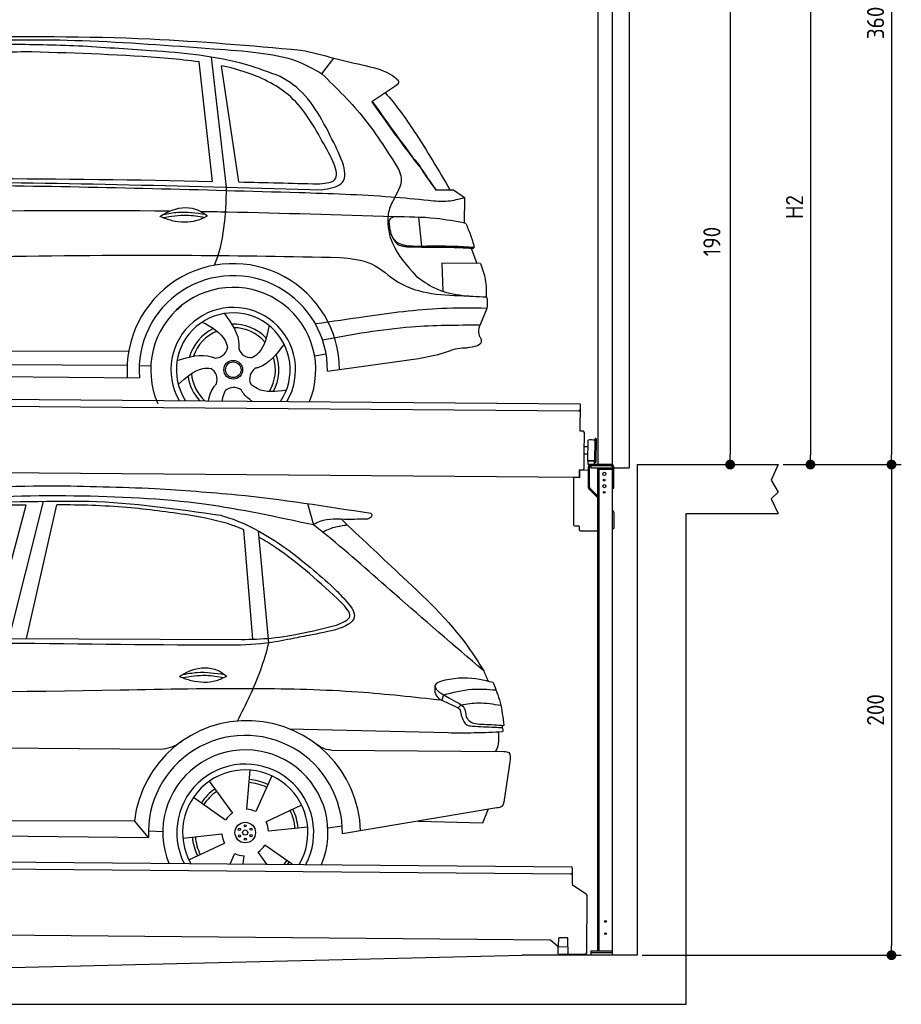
# Model space of a CAD drawing. Header units: millimetres. Extents: x -411 to 6777, y 0 to 6627.
# Tile 5 of 6: x 3183 to 6777, y 0 to 4014. Entities that reach past the tile are written whole.
import ezdxf

# ---------------------------------------------------------------- set-up
doc = ezdxf.new("R2010")
doc.units = ezdxf.units.MM
doc.layers.add('4', color=3, linetype='Continuous')
for name, color, linetype, lineweight in [('AM_0', 7, 'Continuous', 50), ('car', 10, 'Continuous', 25), ('Gebäude', 7, 'Continuous', 25), ('Plattform', 7, 'Continuous', 25), ('Ständer vorne', 7, 'Continuous', 25), ('Tor', 200, 'Continuous', 25)]:
    doc.layers.add(name, color=color, linetype=linetype, lineweight=lineweight)
doc.styles.get("Standard").update_dxf_attribs({"font": 'ISOCP.SHX'})
doc.dimstyles.new('GEN-ISO', dxfattribs={"dimscale": 20, "dimtxt": 3.5, "dimasz": 2, "dimexe": 2, "dimexo": 1, "dimgap": 1.5, "dimtad": 1, "dimdec": 1, "dimlfac": 0.1, "dimdsep": 46, "dimtxsty": 'STANDARD', "dimblk": 'PUNKT', "dimcen": 2, "dimclrd": 256, "dimclre": 256, "dimclrt": 2, "dimadec": 0, "dimazin": 0, "dimtp": 0.1, "dimtm": 0.1, "dimtfac": 0.71, "dimtdec": 1, "dimtmove": 2, "dimatfit": 3, "dimldrblk": 'PUNKT', "dimfxl": 2, "dimtolj": 1, "dimarcsym": 0})

# ---------------------------------------------------------------- blocks, each defined once
blk = doc.blocks.new('PUNKT')
at = {"layer": '4', "color": 0, "linetype": 'ByBlock'}
blk.add_line((-0.5, 0), (-1, 0), dxfattribs=at)
at = {"layer": '4', "color": 0, "linetype": 'ByBlock', "const_width": 0.5}
blk.add_lwpolyline([(-0.25, 0, 1), (0.25, 0, 1)], format="xyb", close=True, dxfattribs=at)
blk = doc.blocks.new('*D176')
at = {"layer": '4', "lineweight": -2, "transparency": 16777216}
for p, q in [((5720, 5800.9), (6776.9, 5800.9)), ((6736.9, 5760.9), (6736.9, 2240)), ((6295.4, 2200), (6776.9, 2200))]:
    blk.add_line(p, q, dxfattribs=at)
at = {"layer": 'Defpoints', "color": 0, "transparency": 16777216}
for p in [(5700, 5800.9), (6275.4, 2200), (6736.9, 2200)]:
    blk.add_point(p, dxfattribs=at)
at = {"layer": '4', "lineweight": -2, "transparency": 16777216, "xscale": 40, "yscale": 40, "zscale": 40}
for p, rotation in [((6736.9, 5800.9), 90), ((6736.9, 2200), 270)]:
    blk.add_blockref('PUNKT', p, dxfattribs=dict(at, rotation=rotation))
at = {"layer": '4', "color": 2, "transparency": 16777216, "insert": (6671.9, 4000.4), "char_height": 70, "attachment_point": 5, "rotation": 90}
blk.add_mtext('360', dxfattribs=at)
blk = doc.blocks.new('*D177')
at = {"layer": '4', "lineweight": -2, "transparency": 16777216}
for p, q in [((6295.4, 2200), (6776.9, 2200)), ((6736.9, 2160), (6736.9, 240)), ((5720, 200), (6776.9, 200))]:
    blk.add_line(p, q, dxfattribs=at)
at = {"layer": 'Defpoints', "color": 0, "transparency": 16777216}
for p in [(6275.4, 2200), (5700, 200), (6736.9, 200)]:
    blk.add_point(p, dxfattribs=at)
at = {"layer": '4', "lineweight": -2, "transparency": 16777216, "xscale": 40, "yscale": 40, "zscale": 40}
for p, rotation in [((6736.9, 2200), 90), ((6736.9, 200), 270)]:
    blk.add_blockref('PUNKT', p, dxfattribs=dict(at, rotation=rotation))
at = {"layer": '4', "color": 2, "transparency": 16777216, "insert": (6671.9, 1200), "char_height": 70, "attachment_point": 5, "rotation": 90}
blk.add_mtext('200', dxfattribs=at)
blk = doc.blocks.new('*D178')
at = {"layer": '4', "lineweight": -2, "transparency": 16777216}
for p, q in [((5920, 4300), (6446.5, 4300)), ((6406.5, 4260), (6406.5, 2240)), ((6295.4, 2200), (6446.5, 2200))]:
    blk.add_line(p, q, dxfattribs=at)
at = {"layer": 'Defpoints', "color": 0, "transparency": 16777216}
for p in [(5900, 4300), (6275.4, 2200), (6406.5, 2200)]:
    blk.add_point(p, dxfattribs=at)
at = {"layer": '4', "lineweight": -2, "transparency": 16777216, "xscale": 40, "yscale": 40, "zscale": 40}
for p, rotation in [((6406.5, 4300), 90), ((6406.5, 2200), 270)]:
    blk.add_blockref('PUNKT', p, dxfattribs=dict(at, rotation=rotation))
at = {"layer": '4', "color": 2, "transparency": 16777216, "insert": (6341.5, 3250), "char_height": 70, "attachment_point": 5, "rotation": 90}
blk.add_mtext('H2', dxfattribs=at)
blk = doc.blocks.new('Ständer_vorne_GT200')
at = {"layer": 'Ständer vorne'}
for p, q in [((5465, 2148), (5465.2, 2178)), ((5465.2, 2178), (5501, 2177.7)), ((5501, 2190), (5501, 2107.2)), ((5506.1, 2107.2), (5506.1, 2190)), ((5595, 2200), (5511, 2200)), ((5511, 2195), (5511, 2187)), ((5511, 2187), (5600, 2187)), ((5595.1, 2195), (5511.1, 2195)), ((5540, 218), (5540, 2187)), ((5540, 2182), (5600, 2182)), ((5545, 218), (5545, 2182)), ((5600, 200), (5600, 2190)), ((5605, 2104), (5605, 2190)), ((5441, 2148.2), (5441, 1955)), ((5441, 2148.2), (5465, 2148)), ((5510.3, 2093.9), (5504.1, 2100)), ((5507.6, 2103.7), (5512.7, 2098.6)), ((5510.3, 2093.9), (5539.8, 2065)), ((5512.7, 2098.6), (5540, 2071.8)), ((5600, 2104), (5605, 2104)), ((5600, 2014), (5602, 2012.1)), ((5605, 2004.9), (5605, 1940)), ((5446, 1950), (5461.5, 1950)), ((5464, 1947.5), (5464, 1935)), ((5469, 1930), (5540, 1930)), ((5600, 1940), (5605, 1940)), ((5511, 218), (5600, 218)), ((5511, 218), (5511, 200)), ((5600, 210), (5511, 210)), ((5600, 200), (5511, 200))]:
    blk.add_line(p, q, dxfattribs=at)
for centre, radius in [((5566, 2162), 6.5), ((5566, 2137), 3.7), ((5566, 2112), 6.5), ((5566, 2087), 3.7), ((5571.4, 338), 3.7), ((5571.4, 288), 3.7)]:
    blk.add_circle(centre, radius, dxfattribs=at)
for centre, radius, start, end in [((5511.1, 2189.9), 10.1, 90.1445, 179.6512), ((5511.1, 2190), 5, 90, 180), ((5595, 2190), 10, 0, 90), ((5595, 2190), 5, 0, 90), ((5511.1, 2107.2), 10.1, 180, 225.5525), ((5511.1, 2107.2), 5, 179.6711, 225.5525), ((5595, 2004.9), 10, 0, 45.8814), ((5446, 1955), 5, 180, 270), ((5461.5, 1947.5), 2.5, 0, 90), ((5469, 1935), 5, 180, 270)]:
    blk.add_arc(centre, radius, start, end, dxfattribs=at)
blk = doc.blocks.new('*D180')
at = {"layer": '4', "lineweight": -2, "transparency": 16777216}
for p, q in [((5457.5, 4100), (6119.3, 4100)), ((6079.3, 4060), (6079.3, 2240)), ((6099.3, 2200), (6119.3, 2200))]:
    blk.add_line(p, q, dxfattribs=at)
at = {"layer": 'Defpoints', "color": 0, "transparency": 16777216}
for p in [(5437.5, 4100), (6079.3, 2200), (6079.3, 2200)]:
    blk.add_point(p, dxfattribs=at)
at = {"layer": '4', "lineweight": -2, "transparency": 16777216, "xscale": 40, "yscale": 40, "zscale": 40}
for p, rotation in [((6079.3, 4100), 90), ((6079.3, 2200), 270)]:
    blk.add_blockref('PUNKT', p, dxfattribs=dict(at, rotation=rotation))
at = {"layer": '4', "color": 2, "transparency": 16777216, "insert": (6004.7, 3109.2), "char_height": 70, "attachment_point": 5, "rotation": 90}
blk.add_mtext('190', dxfattribs=at)
blk = doc.blocks.new('Tor 335 bis 365 Gebäude')
at = {"layer": 'Tor'}
for p, q in [((5465.6, 5214.5), (5465.6, 5513)), ((5465.6, 5513), (5668, 5513)), ((5668, 4907.1), (5668, 5513)), ((5557, 5214.5), (5465.6, 5214.5)), ((5557, 5214.5), (5557, 4913)), ((5562, 4907.1), (5600, 4907.1)), ((5600, 4907.1), (5600, 4907)), ((5668, 4907), (5668, 4907.1)), ((5600, 2187), (5668, 2187))]:
    blk.add_line(p, q, dxfattribs=at)
for points in [[(5600, 2187), (5600, 4907)], [(5668, 4907.1), (5668, 2187)]]:
    blk.add_lwpolyline(points, dxfattribs=at)
blk.add_arc((5563, 4913), 6, 180, 260.4059, dxfattribs=at)
blk = doc.blocks.new('UG Plattfrom Gl550')
at = {"layer": 'Plattform'}
for p, q in [((498.3, 603.8), (5435.1, 560.7)), ((5429.8, 530.7), (503, 573.7)), ((5434.9, 535.7), (5434.5, 488.2)), ((5435, 554.7), (5434.9, 535.7)), ((5435, 554.7), (5435.1, 560.7)), ((5434.5, 488.2), (5492.9, 448.7)), ((5495.1, 444.5), (5493, 208.2)), ((5347, 261.5), (621.4, 302.7)), ((5378.7, 233.7), (5347, 261.5)), ((5379.7, 235.2), (5380.1, 271.2)), ((5418.1, 270.8), (5380.1, 271.2)), ((5417.7, 234.8), (5418.1, 270.8)), ((5378.5, 205.2), (5378.7, 235.2)), ((5378.5, 205.2), (5418.5, 204.8)), ((5378.7, 235.2), (5418.7, 234.8)), ((5488, 203.2), (5414.8, 203.9)), ((5418.5, 204.8), (5418.7, 234.8))]:
    blk.add_line(p, q, dxfattribs=at)
for centre, radius, start, end in [((5429.9, 535.7), 5, 269.5, 359.5), ((5490.1, 444.5), 5, 359.5, 55.9134), ((5414.9, 208.9), 5, 232.6301, 269.5), ((5425.8, 243.8), 12, 227.6897, 228.0904), ((5488, 208.2), 5, 269.5, 359.5)]:
    blk.add_arc(centre, radius, start, end, dxfattribs=at)
blk = doc.blocks.new('Palette EG Gl550')
at = {"layer": 'Plattform'}
for p, q in [((429.5, 2487), (5467.3, 2448)), ((5462.1, 2418), (434.2, 2457)), ((5467.3, 2448), (5466.5, 2338)), ((5466.5, 2338), (5478.5, 2337.9)), ((5483.4, 2332.8), (5482.7, 2242.8)), ((5499.6, 2215.6), (5500.2, 2299.8)), ((5527.5, 2210.5), (5528.3, 2304.5)), ((5532.3, 2304.5), (5531.5, 2210.5)), ((5501.1, 2272.8), (5484.1, 2273)), ((5482.7, 2242.8), (5482.3, 2182.9)), ((5499.8, 2242.7), (5482.7, 2242.8)), ((5525.9, 2215), (5500.9, 2215)), ((5500.9, 2200), (5500.9, 2215)), ((5512.9, 2215), (5500.9, 2215)), ((5500.9, 2200), (5500.9, 2215)), ((5525.9, 2200), (5525.9, 2215)), ((5525.9, 2200), (5525.9, 2215)), ((5465, 2148), (341.7, 2187.7)), ((5465.2, 2178), (5465, 2148)), ((5465.2, 2178), (5477.2, 2177.9)), ((5477.2, 2177.9), (5465.2, 2178)), ((5500.9, 2200), (5525.9, 2200)), ((5525.9, 2200), (5500.9, 2200))]:
    blk.add_line(p, q, dxfattribs=at)
for centre, radius, start, end in [((5462.1, 2423), 5, 268.5823, 358.5607), ((5478.4, 2332.9), 5, 359.556, 89.556), ((5500.6, 2299.8), 0.4, 91.7323, 179.3444), ((5511.7, 1973.6), 326.8, 87.1739, 91.9438), ((5527.8, 2300.4), 0.4, 266.9623, 359.3444), ((5530.3, 2304.5), 2, 359.3444, 179.3444), ((5500, 2215.6), 0.4, 179.3444, 266.9565), ((5519.7, 3099.4), 884.4, 268.7196, 270.4008), ((5491.8, 3303.4), 1088.9, 271.795, 271.861), ((5527.2, 2214.6), 0.4, 359.556, 91.938), ((5529.5, 2210.5), 2, 179.3444, 359.3444), ((5477.3, 2182.9), 5, 269.556, 359.556)]:
    blk.add_arc(centre, radius, start, end, dxfattribs=at)
blk = doc.blocks.new('Car_UG')
at = {"layer": 'car'}
for p, q in [((3049.2, 1522.4), (3188.4, 2067.2)), ((3119.4, 1502.8), (3258.9, 2083.2)), ((3195.1, 1523.2), (3313.9, 2069.2)), ((4335.9, 2084.9), (4360.6, 1997.9)), ((4117.6, 1529.9), (4077.5, 1975.5)), ((4183.9, 1515.6), (4137.4, 1971.2)), ((2018.2, 1516.7), (4071.9, 1528)), ((4898.3, 1310.6), (4890.6, 1288.6)), ((4969.6, 1271), (4957.5, 1258.2)), ((4270.6, 1166.3), (4917.8, 1157)), ((1740.1, 1072.2), (3746.7, 1078.5)), ((4444, 1080.7), (5146, 1082.9)), ((5170.6, 1040), (5147.6, 876.4)), ((4111.2, 996.4), (4099.2, 836.6)), ((4200.6, 974.2), (4136.9, 827.1)), ((3946.4, 949.2), (4041.9, 820.4)), ((3882.4, 882.9), (4014.8, 792.6)), ((4324, 855.1), (4179.5, 785.6)), ((5119.5, 852.3), (4491.4, 739.8)), ((5062.9, 790.2), (5084.5, 846)), ((1832.9, 770.4), (3642.9, 784.6)), ((3701, 717.8), (3642.9, 784.6)), ((4349.4, 766.5), (4190.1, 748.2)), ((4431.8, 763.6), (4490.2, 772.9)), ((4799.7, 795), (5062.9, 790.2)), ((3700.2, 744), (3759.2, 742.7)), ((3840.9, 716.5), (4000.2, 734.8)), ((1770.2, 716.1), (3701, 717.8)), ((3866.3, 628), (4010.8, 697.5)), ((4287.7, 613.9), (4175.5, 690.5)), ((4035.1, 613.6), (4053.4, 655.9)), ((4088.6, 613.6), (4091.1, 646.4)), ((4184.6, 613.8), (4148.4, 662.6))]:
    blk.add_line(p, q, dxfattribs=at)
for centre, radius in [((4095.2, 741.5), 41.9), ((4094.4, 768.7), 4.46), ((4071.2, 754.5), 4.46), ((4072, 727.3), 4.46), ((4095.1, 741.5), 10.7), ((4118.3, 755.7), 4.46), ((4119, 728.6), 4.46), ((4095.9, 714.3), 4.46)]:
    blk.add_circle(centre, radius, dxfattribs=at)
for centre, radius, start, end in [((4102.8, 735.3), 462.5, 2.1852, 173.8782), ((4095.8, 741.9), 395.6, 359.6869, 183.4999), ((4095.8, 741.9), 336.7, 337.6776, 202.4775), ((4095.2, 741.5), 279.1, 332.8088, 207.3462), ((4095.2, 741.5), 255.4, 330.0358, 210.1193), ((4095.1, 741.5), 204, 65.3726, 86.5671), ((4095.2, 741.5), 216.3, 65.4485, 86.5251), ((4095.2, 741.5), 216.3, 125.4485, 146.5251), ((4095.1, 741.5), 204, 125.3726, 146.5671), ((4095.2, 741.5), 95.2, 124.034, 147.5844), ((4095.2, 741.5), 95.2, 64.034, 87.5844), ((4095.1, 741.5), 204, 5.3726, 26.5671), ((4095.1, 741.5), 216.3, 5.4485, 26.5251), ((4095.1, 741.5), 95.2, 4.034, 27.5844), ((4095.1, 741.5), 95.2, 184.034, 207.5844), ((4095.1, 741.5), 216.3, 185.4485, 206.5251), ((4095.1, 741.5), 204, 185.3726, 206.5671), ((4095.1, 741.5), 95.2, 304.034, 327.5844), ((4095.1, 741.5), 95.2, 244.034, 267.5844), ((4095.1, 741.5), 204, 321.2555, 326.5671), ((4095.1, 741.5), 216.3, 323.8482, 326.5251)]:
    blk.add_arc(centre, radius, start, end, dxfattribs=at)
for points, knots in [([(2673.6, 2101.7), (2688.3, 2103.8), (2892.1, 2133.3), (3240, 2153.3), (3572.3, 2144.1), (3713.5, 2140.2)], [0, 0, 0, 0, 44.363443, 617.827051, 1041.677324, 1041.677324, 1041.677324, 1041.677324]), ([(3713.5, 2140.2), (3824.9, 2134), (4119.8, 2117.7), (4412.2, 2074.8), (4594.1, 2048)], [0, 0, 0, 0, 334.596694, 885.796742, 885.796742, 885.796742, 885.796742]), ([(4360.6, 1997.9), (4212.5, 2028.4), (3890.5, 2094.7), (3371.9, 2112.1), (2931.5, 2097.6), (2671.4, 2060.7), (2598.4, 2050.4)], [0, 0, 0, 0, 452.969864, 984.660554, 1551.463157, 1772.575196, 1772.575196, 1772.575196, 1772.575196]), ([(3188.4, 2067.2), (3174.9, 2066.9), (3075.5, 2064.8), (2904.7, 2061.4), (2749, 2038.7), (2678.4, 2028.4)], [666.326512, 666.326512, 666.326512, 666.326512, 706.624571, 964.215873, 1178.205668, 1178.205668, 1178.205668, 1178.205668]), ([(2694.7, 2041.5), (2699.6, 2042.3), (2889.8, 2073.3), (3138.1, 2082), (3380.2, 2085), (3434.7, 2085.7)], [0, 0, 0, 0, 14.958905, 578.066478, 741.647169, 741.647169, 741.647169, 741.647169]), ([(3853, 2032.7), (3768.5, 2043.9), (3589.5, 2067.6), (3409.2, 2070), (3313.9, 2069.2)], [0, 0, 0, 0, 255.50817, 540.950796, 540.950796, 540.950796, 540.950796]), ([(3434.7, 2085.7), (3437.6, 2085.6), (3621.2, 2082.5), (3803.6, 2057.8), (3983, 2033.5)], [0, 0, 0, 0, 8.707457, 550.797583, 550.797583, 550.797583, 550.797583]), ([(4594.1, 2048), (4595.8, 2046.4), (4601.5, 2041.3), (4590, 2023.4), (4576.1, 2023.5), (4567.3, 2023.6)], [0, 0, 0, 0, 6.503563, 21.332115, 46.748977, 46.748977, 46.748977, 46.748977]), ([(4077.5, 1975.5), (4062.4, 1982), (3990.2, 2009.7), (3913.4, 2022.6), (3853, 2032.7)], [496.692868, 496.692868, 496.692868, 496.692868, 546.059875, 728.869941, 728.869941, 728.869941, 728.869941]), ([(3983, 2033.5), (3992.1, 2030.8), (4122.8, 1993.1), (4274.9, 1889.8), (4402.4, 1780.6), (4434, 1753.4)], [0, 0, 0, 0, 28.300877, 407.953602, 533.273686, 533.273686, 533.273686, 533.273686]), ([(4567.3, 2023.6), (4540.9, 2022.8), (4476.9, 2020.7), (4400.8, 2025.5), (4365, 2000.8), (4360.6, 1997.9)], [0, 0, 0, 0, 80.522652, 194.664465, 210.337598, 210.337598, 210.337598, 210.337598]), ([(4474.2, 2022.3), (4552.5, 1949.8), (4731.7, 1783.9), (4944.6, 1591.7), (5039.9, 1442.6), (5060.7, 1410)], [0, 0, 0, 0, 320.576675, 734.270248, 850.262502, 850.262502, 850.262502, 850.262502]), ([(5060.7, 1410), (4937.4, 1513.5), (4721.5, 1694.6), (4492.8, 1896.3), (4378.8, 1983.9), (4360.6, 1997.9)], [0, 0, 0, 0, 483.056147, 845.367922, 914.230443, 914.230443, 914.230443, 914.230443]), ([(4397.3, 1969.6), (4413.3, 1977.2), (4445.4, 1992.5), (4480.7, 1997.3), (4498.4, 1999.8)], [0, 0, 0, 0, 52.794285, 106.128892, 106.128892, 106.128892, 106.128892]), ([(4477.3, 1683.1), (4391, 1761.8), (4285.5, 1857.9), (4162.9, 1932.5), (4140.1, 1944.9)], [0, 0, 0, 0, 349.622047, 427.224064, 427.224064, 427.224064, 427.224064]), ([(4434, 1753.4), (4448.8, 1739.2), (4484.5, 1704.7), (4586.9, 1590.1), (4379.5, 1555.8), (4295.1, 1537.1), (4272.3, 1532)], [0, 0, 0, 0, 64.508303, 155.959603, 359.557587, 434.696523, 434.696523, 434.696523, 434.696523]), ([(4458.1, 1590.9), (4483.4, 1601.3), (4534.4, 1622.3), (4496.5, 1662.7), (4477.3, 1683.1)], [0, 0, 0, 0, 64.897781, 131.027998, 131.027998, 131.027998, 131.027998]), ([(4071.9, 1528), (4112.5, 1529.5), (4243.4, 1534.4), (4370.4, 1567.8), (4458.1, 1590.9)], [0, 0, 0, 0, 121.545303, 392.179354, 392.179354, 392.179354, 392.179354]), ([(4272.3, 1532), (4238.6, 1525.2), (4151.2, 1507.4), (3996.6, 1502.9), (3876.9, 1502.8), (3811.9, 1502.7)], [0, 0, 0, 0, 103.03135, 267.243941, 462.405232, 462.405232, 462.405232, 462.405232]), ([(4058.7, 1195.7), (4092.8, 1264.2), (4144, 1367.4), (4173.9, 1478.4), (4183.9, 1515.6)], [0, 0, 0, 0, 228.776239, 344.156953, 344.156953, 344.156953, 344.156953]), ([(3820.1, 1374.7), (3836.1, 1384.5), (3882.2, 1412.9), (3960.6, 1416.3), (4001.7, 1386.9), (4013.7, 1378.2)], [0, 0, 0, 0, 56.386158, 162.852709, 206.792536, 206.792536, 206.792536, 206.792536]), ([(3820.1, 1374.7), (3836.1, 1368.8), (3884.3, 1351.8), (3955.1, 1349.6), (3999.8, 1371.4), (4013.7, 1378.2)], [5.208578, 5.208578, 5.208578, 5.208578, 44.198582, 121.455021, 156.55166, 156.55166, 156.55166, 156.55166]), ([(3831.8, 1370.5), (3864.2, 1375.9), (3920.8, 1385.4), (3977.2, 1376.6), (4001.3, 1372.3)], [0, 0, 0, 0, 73.878693, 129.282646, 129.282646, 129.282646, 129.282646]), ([(3833.7, 1383), (3853.2, 1386.9), (3909.6, 1397.4), (3966.9, 1390.2), (4004.3, 1384.9)], [7.57653, 7.57653, 7.57653, 7.57653, 52.544532, 137.659237, 137.659237, 137.659237, 137.659237]), ([(5099.2, 1362.9), (5063.2, 1372.1), (4992.3, 1390.4), (4805.8, 1355.3), (4908.8, 1303.6), (4960.9, 1277.5)], [0, 0, 0, 0, 123.107987, 242.156921, 363.520645, 363.520645, 363.520645, 363.520645]), ([(4890.6, 1288.6), (4777.2, 1299.9), (4524.7, 1325.1), (4086.9, 1331.2), (2954.4, 1298.1), (1961.1, 1279.8), (1151.4, 1264.8)], [0, 0, 0, 0, 341.879851, 760.963773, 1312.001547, 3741.308129, 3741.308129, 3741.308129, 3741.308129]), ([(4898.3, 1310.6), (4936.2, 1321), (5006.1, 1340.2), (5078.4, 1335.2), (5111.5, 1332.8)], [0, 0, 0, 0, 116.874908, 215.743745, 215.743745, 215.743745, 215.743745]), ([(5099.2, 1362.9), (5110.2, 1336.4), (5133.4, 1280.6), (5140.7, 1220.6), (5144.6, 1189)], [0, 0, 0, 0, 85.533017, 180.427109, 180.427109, 180.427109, 180.427109]), ([(4862.9, 1319.5), (4865.2, 1314.5), (4874.7, 1293.5), (4909.3, 1280.6), (4934.5, 1269.4), (4944.4, 1265)], [0, 0, 0, 0, 16.389871, 67.796127, 100.528992, 100.528992, 100.528992, 100.528992]), ([(4944.4, 1265), (4951.5, 1261.9), (4966.4, 1255.3), (4968.7, 1239.1), (4969.9, 1230.6)], [0, 0, 0, 0, 21.842303, 45.682515, 45.682515, 45.682515, 45.682515]), ([(4960.9, 1277.5), (4968.3, 1272.2), (4986.9, 1258.9), (4989.7, 1235.6), (4991.3, 1221.5)], [0, 0, 0, 0, 26.318616, 66.284673, 66.284673, 66.284673, 66.284673]), ([(4969.6, 1271), (4993.5, 1274.9), (5047.4, 1283.8), (5101.5, 1275.3), (5131.6, 1270.6)], [0, 0, 0, 0, 72.240439, 162.98683, 162.98683, 162.98683, 162.98683]), ([(4969.9, 1230.6), (4971.3, 1226.9), (4976.6, 1212.2), (4987.9, 1187), (5008.8, 1185.3), (5017.3, 1184.6)], [0, 0, 0, 0, 11.944086, 47.503692, 71.615823, 71.615823, 71.615823, 71.615823]), ([(4991.3, 1221.5), (4994.4, 1216.8), (5009.2, 1193.9), (5071.6, 1192.8), (5118.3, 1190.3), (5144.6, 1189)], [0, 0, 0, 0, 16.485849, 80.052138, 161.961551, 161.961551, 161.961551, 161.961551]), ([(5017.3, 1184.6), (5047, 1183.3), (5087.6, 1181.6), (5128.2, 1180.5), (5139.1, 1180.2)], [0, 0, 0, 0, 89.235627, 121.835134, 121.835134, 121.835134, 121.835134]), ([(4917.8, 1157), (4953.4, 1157.1), (5028, 1157.2), (5102.4, 1161.4), (5141.4, 1163.6)], [0, 0, 0, 0, 106.769841, 223.734473, 223.734473, 223.734473, 223.734473]), ([(5113.8, 1082.8), (5117.8, 1092.8), (5128.1, 1118.3), (5125.3, 1145.8), (5123.5, 1162.6)], [0, 0, 0, 0, 32.021295, 81.392264, 81.392264, 81.392264, 81.392264]), ([(3746.7, 1078.5), (3760.6, 1080), (3792.1, 1083.3), (3818.5, 1101.2), (3833.3, 1111.2)], [0, 0, 0, 0, 41.31295, 93.783848, 93.783848, 93.783848, 93.783848]), ([(4444, 1080.7), (4434.2, 1081.8), (4410.6, 1084.4), (4390.9, 1098), (4379.4, 1105.9)], [0, 0, 0, 0, 29.123879, 70.238093, 70.238093, 70.238093, 70.238093]), ([(5146, 1082.9), (5154, 1082.2), (5176.2, 1080.2), (5172.8, 1055.8), (5170.6, 1040)], [0, 0, 0, 0, 21.151799, 59.232385, 59.232385, 59.232385, 59.232385]), ([(5147.6, 876.4), (5146.4, 870.2), (5143.5, 855.6), (5128.3, 853.5), (5119.5, 852.3)], [0, 0, 0, 0, 17.391955, 40.853649, 40.853649, 40.853649, 40.853649])]:
    blk.add_open_spline(points, degree=3, knots=knots, dxfattribs=at)
for points in [[(3811.9, 1502.7), (3190.9, 1502.8), (2569.9, 1502.9), (1948.9, 1503)], [(5060.7, 1410), (5067, 1396), (5073.2, 1382), (5079.3, 1367.9)], [(4862.1, 1344.7), (4862.4, 1336.3), (4862.6, 1327.9), (4862.9, 1319.5)], [(5137.6, 1189.4), (5139.1, 1180.8), (5140.3, 1172.2), (5141.4, 1163.6)]]:
    blk.add_open_spline(points, degree=3, dxfattribs=at)
blk = doc.blocks.new('Car_EG')
at = {"layer": 'car'}
for p, q in [((3943.4, 3385.3), (3884.4, 3871.9)), ((4000.6, 3362), (3935.1, 3891.9)), ((4050.7, 3383.7), (3976.1, 3856.9)), ((4385.4, 3827.1), (4434.2, 3890.6)), ((4683.2, 3778.1), (4590.2, 3714.8)), ((4852.8, 3357.4), (4911.2, 3357.7)), ((4855.7, 3358.2), (4890.8, 3358.3)), ((4890.8, 3358.3), (4910.9, 3358.3)), ((4911.2, 3357.7), (4925.7, 3358.1)), ((4925.7, 3358.1), (4970.2, 3327.2)), ((4970.2, 3327.2), (4970.2, 3223.1)), ((4784.3, 3245.1), (4796.6, 3128.1)), ((4999.2, 3121.3), (5023.6, 3058.4)), ((5038.4, 3058.3), (4880.6, 3059.6)), ((4880.6, 3059.6), (4885.9, 2944.3)), ((5065, 2876.3), (5046.8, 2828.9)), ((1741.3, 2679.3), (3606.5, 2690.6)), ((4364.5, 2677.2), (4411.3, 2686.1)), ((4417.5, 2615.6), (4788.2, 2670.1)), ((1742.5, 2625.9), (3600.6, 2633.6)), ((3649.7, 2632.1), (3697.3, 2631.5)), ((1693.8, 2586), (3651, 2582.3))]:
    blk.add_line(p, q, dxfattribs=at)
for radius in [38.2, 31.6]:
    blk.add_circle((4033.5, 2618), radius, dxfattribs=at)
for centre, radius, start, end in [((4033.4, 2617.4), 433.1, 0.713, 184.6115), ((4033.4, 2617.4), 384, 359.7282, 185.2384), ((4033.4, 2617.4), 336.4, 337.7995, 204.4935), ((4033.5, 2618), 254, 329.8221, 210.1779), ((4033.5, 2618), 231.9, 326.5904, 213.4096), ((4033.5, 2618), 186.2, 116.2626, 164.3912), ((4033.5, 2618), 171.5, 113.5905, 161.7257), ((4033.5, 2618), 186.2, 44.2633, 92.4011), ((4033.5, 2618), 171.5, 41.5902, 89.736), ((3958.4, 2717.5), 52.3, 268.6722, 348.431), ((4104.9, 2720.1), 52.3, 196.6722, 276.431), ((4033.5, 2618), 171.5, 329.577, 17.7302), ((4033.5, 2618), 186.2, 332.2513, 20.3964), ((3915.7, 2577.3), 52.3, 340.6722, 60.431), ((4152.7, 2581.6), 52.3, 124.6722, 204.431), ((4033.5, 2618), 186.2, 188.2502, 223.2875), ((4033.5, 2618), 171.5, 185.5775, 228.1156), ((4035.7, 2493.4), 52.3, 52.6722, 132.431)]:
    blk.add_arc(centre, radius, start, end, dxfattribs=at)
for points, knots in [([(2901.5, 3966.7), (3162.7, 3970.3), (3629.1, 3976.8), (4094, 3939.6), (4298.6, 3923.3)], [0, 0, 0, 0, 783.131876, 1398.451598, 1398.451598, 1398.451598, 1398.451598]), ([(3391.9, 3932.7), (3295.3, 3935.1), (3064.9, 3940.8), (2760.5, 3921.2), (2553.1, 3905.9), (2478.9, 3900.4)], [0, 0, 0, 0, 289.925788, 691.034976, 914.075582, 914.075582, 914.075582, 914.075582]), ([(2526.9, 3923.5), (2656.9, 3933.3), (2949.9, 3955.4), (3422.9, 3961.7), (3824.8, 3933.3), (4068.6, 3917.8), (4126.3, 3911)], [0, 0, 0, 0, 391.04113, 881.651907, 1416.366113, 1602.404452, 1602.404452, 1602.404452, 1602.404452]), ([(3884.4, 3871.9), (3842.7, 3877.3), (3615.3, 3897.6), (3387.7, 3903), (3202.1, 3907.3)], [637.56261, 637.56261, 637.56261, 637.56261, 763.549902, 1320.810124, 1320.810124, 1320.810124, 1320.810124]), ([(4215.6, 3814.6), (4170.4, 3831.3), (4000.9, 3893.8), (3719.5, 3914.5), (3489.9, 3927.3), (3391.9, 3932.7)], [0, 0, 0, 0, 144.38685, 540.679923, 835.691207, 835.691207, 835.691207, 835.691207]), ([(4126.3, 3911), (4178.5, 3903.9), (4270.2, 3891.4), (4350.8, 3846.5), (4385.4, 3827.1)], [0, 0, 0, 0, 156.409573, 274.497028, 274.497028, 274.497028, 274.497028]), ([(4395.1, 3541.5), (4355.8, 3610.9), (4282.3, 3740.5), (4112.2, 3823.5), (4011.4, 3849.6), (3976.1, 3856.9)], [0, 0, 0, 0, 233.684399, 436.644927, 544.706034, 544.706034, 544.706034, 544.706034]), ([(4434.2, 3890.6), (4478, 3880.7), (4558.2, 3862.6), (4652.6, 3841.1), (4689.1, 3809.7), (4696.9, 3803)], [0, 0, 0, 0, 135.791183, 248.765766, 279.520552, 279.520552, 279.520552, 279.520552]), ([(4428.5, 3561.6), (4384.9, 3645.2), (4331.4, 3748.2), (4234, 3804.1), (4215.6, 3814.6)], [0, 0, 0, 0, 271.559773, 334.41549, 334.41549, 334.41549, 334.41549]), ([(4385.4, 3827.1), (4446.7, 3768.1), (4567.8, 3651.3), (4657.4, 3508.9), (4701.7, 3438.4)], [0, 0, 0, 0, 254.089873, 502.76226, 502.76226, 502.76226, 502.76226]), ([(4696.9, 3803), (4697.6, 3799.2), (4699.7, 3788.4), (4689.7, 3782.1), (4683.2, 3778.1)], [0, 0, 0, 0, 10.855432, 30.979101, 30.979101, 30.979101, 30.979101]), ([(4644.2, 3751.5), (4688.2, 3703.9), (4783.7, 3570.3), (4864.9, 3436.7), (4911.2, 3357.7)], [395.653943, 395.653943, 395.653943, 395.653943, 587.122502, 864.540302, 864.540302, 864.540302, 864.540302]), ([(4590.2, 3714.8), (4641.2, 3643.2), (4705.3, 3553.1), (4774.4, 3466.8), (4788.6, 3449)], [0, 0, 0, 0, 263.425265, 331.664547, 331.664547, 331.664547, 331.664547]), ([(4591.8, 3715.8), (4623.4, 3672), (4680.9, 3592.4), (4740, 3514), (4766.5, 3478.8)], [0, 0, 0, 0, 162.25725, 294.477825, 294.477825, 294.477825, 294.477825]), ([(4371.4, 3378.3), (4397.1, 3380.3), (4483.1, 3386.9), (4431.4, 3477.8), (4395.1, 3541.5)], [0, 0, 0, 0, 66.110822, 221.440769, 221.440769, 221.440769, 221.440769]), ([(4388.9, 3354.1), (4420.1, 3360.1), (4520.8, 3379.5), (4466.2, 3487.2), (4428.5, 3561.6)], [0, 0, 0, 0, 83.009931, 268.207531, 268.207531, 268.207531, 268.207531]), ([(4766.5, 3478.8), (4774.1, 3470), (4784.2, 3458.2), (4792.9, 3445.3), (4795, 3442)], [0, 0, 0, 0, 34.815048, 46.557672, 46.557672, 46.557672, 46.557672]), ([(4701.7, 3438.4), (4706, 3427.5), (4723.7, 3383.5), (4679.5, 3321.7), (4657.7, 3259.9), (4658.6, 3228.7), (4659, 3217.6)], [0, 0, 0, 0, 34.097953, 138.175108, 197.887596, 230.983362, 230.983362, 230.983362, 230.983362]), ([(4788.6, 3449), (4799.2, 3433.3), (4820, 3402.4), (4842, 3372.2), (4852.8, 3357.4)], [0, 0, 0, 0, 56.812879, 111.923736, 111.923736, 111.923736, 111.923736]), ([(1833.2, 3361.3), (2161.7, 3367.2), (3013.6, 3382.7), (3865.5, 3365), (4388.9, 3354.1)], [0, 0, 0, 0, 985.739727, 2555.887054, 2555.887054, 2555.887054, 2555.887054]), ([(4836.9, 3381), (4841.8, 3374.2), (4847, 3367), (4852.2, 3359.8), (4853.2, 3358.4), (4854.6, 3358.3), (4855.7, 3358.2)], [0, 0, 0, 0, 25.300776, 26.442713, 27.003963, 30.176579, 30.176579, 30.176579, 30.176579]), ([(1829.4, 3350), (2123.4, 3354.9), (2547, 3361.9), (3369.2, 3362), (3897.4, 3350.9), (4296, 3342.6)], [0, 0, 0, 0, 882.102268, 1270.770708, 2466.750946, 2466.750946, 2466.750946, 2466.750946]), ([(4296, 3342.6), (4421.1, 3339.7), (4597.3, 3335.6), (4772.8, 3319.9), (4823.6, 3315.3)], [0, 0, 0, 0, 375.490289, 528.429148, 528.429148, 528.429148, 528.429148]), ([(4823.6, 3315.3), (4850.5, 3312.6), (4900.3, 3307.6), (4948.2, 3321.1), (4970.2, 3327.2)], [0, 0, 0, 0, 80.452469, 148.273091, 148.273091, 148.273091, 148.273091]), ([(3729.9, 3240.6), (3745.9, 3250.4), (3792, 3278.8), (3870.4, 3282.2), (3911.5, 3252.8), (3923.5, 3244.2)], [0, 0, 0, 0, 56.386158, 162.852709, 206.792536, 206.792536, 206.792536, 206.792536]), ([(3743.5, 3248.9), (3763, 3252.8), (3819.4, 3263.3), (3876.7, 3256.1), (3914.2, 3250.8)], [7.57653, 7.57653, 7.57653, 7.57653, 52.544532, 137.659237, 137.659237, 137.659237, 137.659237]), ([(4683.1, 3246), (4456.5, 3251.6), (4194.8, 3258.1), (3933.2, 3260.9), (3898.1, 3261.2)], [0, 0, 0, 0, 679.940772, 785.142685, 785.142685, 785.142685, 785.142685]), ([(3729.9, 3240.6), (3745.9, 3234.7), (3794.1, 3217.7), (3864.9, 3215.5), (3909.6, 3237.3), (3923.5, 3244.2)], [5.208578, 5.208578, 5.208578, 5.208578, 44.198582, 121.455021, 156.55166, 156.55166, 156.55166, 156.55166]), ([(3741.6, 3236.4), (3774, 3241.8), (3830.6, 3251.3), (3887, 3242.5), (3911.2, 3238.2)], [0, 0, 0, 0, 73.878693, 129.282646, 129.282646, 129.282646, 129.282646]), ([(4659, 3217.6), (4659.6, 3210.4), (4662.2, 3183.3), (4687.1, 3103.3), (4738.4, 3046.9), (4776.1, 3005.4)], [0, 0, 0, 0, 21.786395, 81.634094, 246.747403, 246.747403, 246.747403, 246.747403]), ([(4683.1, 3246), (4675.9, 3242.7), (4662.1, 3236.6), (4663.4, 3221.7), (4664.1, 3214.6)], [0, 0, 0, 0, 21.276303, 40.575349, 40.575349, 40.575349, 40.575349]), ([(4664.1, 3214.6), (4667.1, 3193.1), (4671.4, 3162.1), (4707.8, 3134), (4750.6, 3127), (4783.8, 3127.8), (4803, 3128.3)], [0, 0, 0, 0, 61.688141, 88.915796, 131.377114, 188.888446, 188.888446, 188.888446, 188.888446]), ([(4976.5, 3222), (4935.6, 3229.3), (4838.7, 3246.6), (4740.1, 3246.2), (4683.1, 3246)], [0, 0, 0, 0, 124.191927, 294.878966, 294.878966, 294.878966, 294.878966]), ([(4976.5, 3222), (4983.6, 3206.1), (4997.6, 3174.7), (5007, 3141.6), (5011.6, 3125.2)], [0, 0, 0, 0, 52.081574, 103.113227, 103.113227, 103.113227, 103.113227]), ([(4682.9, 3155.8), (4686.9, 3148.4), (4694.2, 3134.8), (4713.6, 3128.8), (4729.8, 3125.4), (4745, 3124.7), (4755.6, 3124.3), (4760.6, 3124.1)], [0, 0, 0, 0, 24.299806, 44.374389, 57.433548, 74.613131, 89.537932, 89.537932, 89.537932, 89.537932]), ([(4760.6, 3124.1), (4784.8, 3124.2), (4834.5, 3124.3), (4897.4, 3125.1), (4947.3, 3123.3), (4971.9, 3122.5), (4983.2, 3122.2)], [0, 0, 0, 0, 72.676028, 148.847009, 188.713602, 222.633888, 222.633888, 222.633888, 222.633888]), ([(4803, 3128.3), (4843.6, 3129.1), (4913.2, 3130.4), (4982.7, 3126.7), (5011.6, 3125.2)], [0, 0, 0, 0, 121.811128, 208.751004, 208.751004, 208.751004, 208.751004]), ([(4983.2, 3122.2), (4986.8, 3122), (4993.9, 3121.6), (5001, 3121.2), (5004.5, 3121)], [0, 0, 0, 0, 10.705348, 21.344027, 21.344027, 21.344027, 21.344027]), ([(5004.5, 3121), (5006.3, 3121), (5009.6, 3120.9), (5011, 3123.9), (5011.6, 3125.2)], [0, 0, 0, 0, 4.798676, 8.977894, 8.977894, 8.977894, 8.977894]), ([(1467, 3018.1), (1710.5, 3027.3), (2508.4, 3056.9), (3507.6, 3089.1), (4263.4, 3081.5), (4464.4, 3079.4)], [651.356687, 651.356687, 651.356687, 651.356687, 1382.168851, 3046.715693, 3649.598352, 3649.598352, 3649.598352, 3649.598352]), ([(4464.4, 3079.4), (4509.5, 3075.6), (4599.5, 3067.9), (4739.9, 2931.5), (4888.3, 2928.4), (4990.8, 2926.3)], [0, 0, 0, 0, 132.089839, 263.241357, 556.137776, 556.137776, 556.137776, 556.137776]), ([(5038.4, 3058.3), (5046.1, 3036.9), (5061.8, 2993.3), (5062.2, 2946.8), (5062.4, 2923.1)], [0, 0, 0, 0, 67.622491, 138.154699, 138.154699, 138.154699, 138.154699]), ([(4776.1, 3005.4), (4800.6, 2988), (4884.1, 2928.5), (4989, 2925.3), (5063.1, 2923.1)], [0, 0, 0, 0, 89.012732, 303.591941, 303.591941, 303.591941, 303.591941]), ([(5065, 2876.3), (5003.6, 2876.7), (4837.5, 2877.7), (4605.3, 2843.5), (4434.6, 2817.5), (4367.3, 2807.2)], [0, 0, 0, 0, 184.056968, 497.583163, 702.083529, 702.083529, 702.083529, 702.083529]), ([(3905.7, 2811.5), (3943.4, 2790.8), (3991.7, 2764.3), (4007.2, 2717.7), (4009.6, 2706.9)], [0, 0, 0, 0, 119.179133, 152.627431, 152.627431, 152.627431, 152.627431]), ([(3996.4, 2846.9), (4025.9, 2805.5), (4058.6, 2759.8), (4055.4, 2709.8), (4054.8, 2705.1)], [0, 0, 0, 0, 140.862207, 155.3883, 155.3883, 155.3883, 155.3883]), ([(5046.8, 2828.9), (5036.4, 2806), (5023.9, 2778.8), (5039.6, 2757.1), (5042.1, 2753.6)], [0, 0, 0, 0, 65.64359, 78.298126, 78.298126, 78.298126, 78.298126]), ([(4178.1, 2799.3), (4170, 2757), (4159.8, 2702.9), (4120.3, 2673.8), (4110.8, 2668.1)], [0, 0, 0, 0, 119.179133, 152.546972, 152.546972, 152.546972, 152.546972]), ([(5037.5, 2807.2), (4944, 2806.2), (4728.6, 2803.9), (4516.7, 2765.1), (4396.8, 2741.8)], [0, 0, 0, 0, 279.844829, 645.252119, 645.252119, 645.252119, 645.252119]), ([(5042.1, 2753.6), (5042.8, 2749.2), (5047.3, 2722.8), (5013.8, 2718.6), (4985.9, 2715.2)], [0, 0, 0, 0, 12.782787, 75.656378, 75.656378, 75.656378, 75.656378]), ([(4239.7, 2724), (4209.5, 2683.1), (4176.1, 2637.9), (4127.6, 2625.5), (4122.9, 2624.6)], [0, 0, 0, 0, 140.862207, 155.444261, 155.444261, 155.444261, 155.444261]), ([(4788.4, 2670.1), (4823.8, 2676.8), (4883.5, 2688), (4947.3, 2715.5), (4979, 2715.2), (4985.9, 2715.2)], [0, 0, 0, 0, 108.214368, 182.603927, 203.112583, 203.112583, 203.112583, 203.112583]), ([(3804.2, 2653.4), (3852.8, 2668.8), (3906.3, 2685.7), (3952.9, 2667.2), (3957.2, 2665.2)], [0, 0, 0, 0, 140.862207, 155.442461, 155.442461, 155.442461, 155.442461]), ([(3809.9, 2556.2), (3841.2, 2585.7), (3881.3, 2623.5), (3930.5, 2623.8), (3941.5, 2622.8)], [0, 0, 0, 0, 119.179133, 152.616634, 152.616634, 152.616634, 152.616634]), ([(3933.5, 2490.3), (3937.1, 2512.1), (3945.3, 2536.7), (3961.8, 2556.6), (3965, 2560.1)], [75.258677, 75.258677, 75.258677, 75.258677, 140.862207, 155.531654, 155.531654, 155.531654, 155.531654]), ([(3990.2, 2490.3), (3990.4, 2493.9), (3991.9, 2507.8), (3996.8, 2521.7), (4000.5, 2531.9)], [107.857422, 107.857422, 107.857422, 107.857422, 119.179133, 151.284708, 151.284708, 151.284708, 151.284708]), ([(4111.9, 2490.3), (4097.4, 2499.2), (4081.1, 2512.8), (4069.7, 2530.8), (4067.3, 2535)], [89.202761, 89.202761, 89.202761, 89.202761, 140.862207, 155.53262, 155.53262, 155.53262, 155.53262]), ([(4250.6, 2536.5), (4208.2, 2530.1), (4154.4, 2522.1), (4113.7, 2553.3), (4105.1, 2560)], [0, 0, 0, 0, 119.179133, 151.2485, 151.2485, 151.2485, 151.2485])]:
    blk.add_open_spline(points, degree=3, knots=knots, dxfattribs=at)
for points in [[(3202.1, 3907.3), (3162, 3906.6), (3121.9, 3905.8), (3081.8, 3904.9)], [(4298.6, 3923.3), (4344.6, 3913.9), (4390.7, 3904.6), (4434.2, 3890.6)], [(4795, 3442), (4809, 3421.7), (4822.9, 3401.4), (4836.9, 3381)], [(3012.3, 3389.7), (3322.7, 3391.5), (3633.1, 3389.6), (3943.4, 3385.3)], [(4050.7, 3383.7), (4157.6, 3382.1), (4264.5, 3380.2), (4371.4, 3378.3)], [(3953.4, 3043.1), (3994.2, 3136.5), (3997.4, 3249.2), (4000.6, 3362)], [(3767.9, 3262), (3452.4, 3263.3), (3136.8, 3259.5), (2821.3, 3252.2)], [(5063.1, 2923.1), (5069, 2906.4), (5065.6, 2889.7), (5065, 2876.3)], [(3798.4, 2858.1), (3805.7, 2864.5), (3812.9, 2871), (3820.1, 2877.5)]]:
    blk.add_open_spline(points, degree=3, dxfattribs=at)
blk = doc.blocks.new('Ständer vorne ab 340')
at = {"layer": 'Ständer vorne'}
for p, q in [((5240, 5332), (5240, 5032)), ((5490, 5332), (5240, 5332)), ((5490, 5312), (5490, 5332)), ((5540, 5312), (5490, 5312)), ((5540, 5082), (5540, 5312)), ((5540.2, 5212), (5539.8, 5212)), ((5540, 5212), (5540, 2200)), ((5600, 5212), (5540, 5212)), ((5600, 2198.7), (5600, 5212)), ((5490, 5032), (5490, 5082)), ((5490, 5082), (5540, 5082)), ((5240, 5032), (5490, 5032)), ((5540, 4927.4), (5540, 4928.4)), ((5511.2, 2195), (5511.2, 2187)), ((5595.1, 2195), (5511.2, 2195)), ((5511.2, 2187), (5600, 2187)), ((5600, 2187), (5600, 2190))]:
    blk.add_line(p, q, dxfattribs=at)
blk = doc.blocks.new('Gebäude_360_GT200')
at = {"layer": 'Gebäude'}
for p, q in [((5700, 2200), (5700, 200)), ((5700, 2200), (6275.4, 2200)), ((6275.4, 2200), (6246.4, 2135.9)), ((6246.4, 2135.9), (6274.3, 2088)), ((6274.3, 2088), (6246.4, 2061)), ((6246.4, 2061), (6275.4, 2000)), ((5900, 0), (5900, 2000)), ((5900, 2000), (6275.4, 2000)), ((3000, 146.1), (5231.6, 200)), ((5700, 200), (5231.6, 200)), ((0, 0), (5900, 0))]:
    blk.add_line(p, q, dxfattribs=at)

msp = doc.modelspace()

# ---------------------------------------------------------------- block references
for name in ['Palette EG Gl550', 'UG Plattfrom Gl550']:
    msp.add_blockref(name, (0, 0))
at = {"layer": 'AM_0'}
for name, rotation in [('Car_EG', 359.5559561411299), ('Car_UG', 359.4224719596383)]:
    msp.add_blockref(name, (0, 0), dxfattribs=dict(at, rotation=rotation))
at = {"layer": 'Gebäude', "linetype": 'Continuous'}
msp.add_blockref('Gebäude_360_GT200', (0, 0), dxfattribs=at)
at = {"layer": 'Ständer vorne'}
for name in ['Ständer vorne ab 340', 'Ständer_vorne_GT200']:
    msp.add_blockref(name, (0, 0), dxfattribs=at)
at = {"layer": 'Tor'}
msp.add_blockref('Tor 335 bis 365 Gebäude', (0, 0), dxfattribs=at)

# ---------------------------------------------------------------- dimensions: what is measured, and where the dimension line sits
at = {"layer": '4'}
for base, p1, p2, override, picture, middle in [((6736.86, 2200), (5700, 5800.88), (6275.45, 2200), {"dimdec": 0, "dimtdec": 3, "dimtolj": 0}, '*D176', (6671.86, 4000.44)), ((6736.86, 200), (6275.45, 2200), (5700, 200), {"dimtdec": 3, "dimtolj": 0}, '*D177', (6671.85, 1200))]:
    dim = msp.add_linear_dim(base=base, p1=p1, p2=p2, angle=90, dimstyle='GEN-ISO', override=override, dxfattribs=at)
    dim.commit()
    dim.dimension.update_dxf_attribs({"geometry": picture, "text_midpoint": middle})
dim = msp.add_linear_dim(base=(6406.55, 2200), p1=(5900, 4300), p2=(6275.45, 2200), angle=90, text='H2', dimstyle='GEN-ISO', override={"dimdec": 0, "dimtdec": 3, "dimtolj": 0}, dxfattribs=at)
dim.commit()
dim.dimension.update_dxf_attribs({"geometry": '*D178', "text_midpoint": (6341.54, 3250)})
dim = msp.add_linear_dim(base=(6079.31, 2200), p1=(5437.5, 4099.97), p2=(6079.31, 2200), angle=90, dimstyle='GEN-ISO', override={"dimtdec": 3, "dimtolj": 0}, dxfattribs=at)
dim.commit()
dim.dimension.update_dxf_attribs({"geometry": '*D180', "text_midpoint": (6004.71, 3109.23), "dimtype": 160})

doc.saveas('drawing.dxf')
